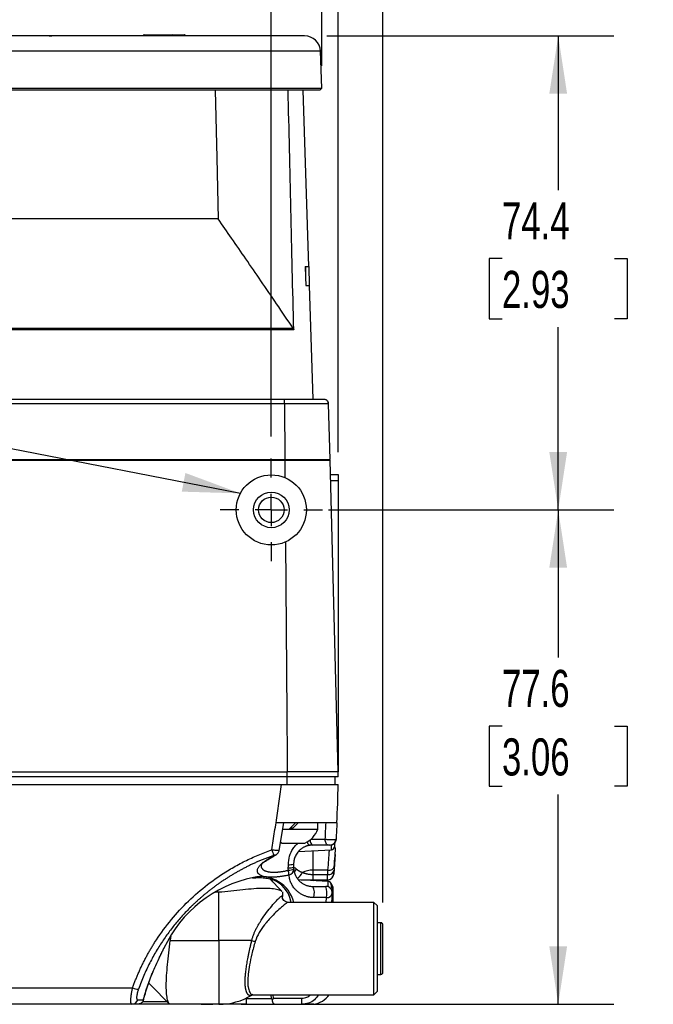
# Model space of a CAD drawing. Header units: millimetres. Extents: x 0 to 776, y 0 to 594.
# Tile 15 of 52: x 343 to 442, y 126 to 280. Entities that reach past the tile are written whole.
import ezdxf

# ---------------------------------------------------------------- set-up
doc = ezdxf.new("R2010")
doc.units = ezdxf.units.MM
doc.header["$LTSCALE"] = 2.75
doc.linetypes.add('CENTERX2', pattern=[20.32, 12.7, -2.54, 2.54, -2.54])
doc.layers.add('CENTER', color=40, linetype='CENTERX2')
doc.layers.add('DIMENSIONS', color=140, linetype='Continuous', lineweight=25)
doc.styles.add('SLDTEXTSTYLE0', font='TXT', dxfattribs={"width": 0.7})
doc.dimstyles.new('SLDDIMSTYLE0', dxfattribs={"dimtxt": 5.934521, "dimasz": 9.0805, "dimexe": 0, "dimexo": 0.0625, "dimgap": 1.48363, "dimtad": 0, "dimtih": 1, "dimtoh": 1, "dimdec": 1, "dimrnd": 1e-09, "dimzin": 4, "dimdsep": 46, "dimtxsty": 'SLDTEXTSTYLE0', "dimsah": 1, "dimcen": 0.09, "dimadec": 0, "dimazin": 1, "dimtfac": 1, "dimtdec": 1, "dimtofl": 0, "dimtmove": 0, "dimatfit": 3, "dimfxl": 0, "dimfrac": 2, "dimtolj": 1, "dimtzin": 12, "dimarcsym": 0})
doc.dimstyles.new('SLDDIMSTYLE1', dxfattribs={"dimtxt": 5.934521, "dimasz": 9.0805, "dimexe": 0, "dimexo": 0.0625, "dimgap": 1.48363, "dimtad": 0, "dimtih": 1, "dimtoh": 1, "dimdec": 1, "dimrnd": 1e-09, "dimzin": 12, "dimdsep": 46, "dimtxsty": 'SLDTEXTSTYLE0', "dimsah": 1, "dimcen": 0.09, "dimadec": 0, "dimazin": 3, "dimtfac": 1, "dimtdec": 1, "dimtofl": 0, "dimtmove": 0, "dimatfit": 3, "dimfxl": 0, "dimfrac": 2, "dimtolj": 1, "dimtzin": 12, "dimarcsym": 0})
doc.dimstyles.new('SLDDIMSTYLE2', dxfattribs={"dimtxt": 5.934521, "dimasz": 9.0805, "dimexe": 0, "dimexo": 0.0625, "dimgap": 1.48363, "dimtad": 0, "dimtih": 1, "dimtoh": 1, "dimdec": 1, "dimrnd": 1e-09, "dimzin": 12, "dimdsep": 46, "dimtxsty": 'SLDTEXTSTYLE0', "dimsah": 1, "dimcen": 0.09, "dimadec": 0, "dimazin": 3, "dimtfac": 1, "dimtdec": 1, "dimtmove": 0, "dimatfit": 0, "dimfxl": 0, "dimfrac": 2, "dimtolj": 1, "dimtzin": 12, "dimarcsym": 0})
doc.dimstyles.new('SLDDIMSTYLE3', dxfattribs={"dimtxt": 0.18, "dimasz": 9.0805, "dimexe": 0, "dimexo": 0.0625, "dimgap": 0, "dimtad": 0, "dimtih": 1, "dimtoh": 1, "dimdec": 0, "dimrnd": 1e-09, "dimzin": 0, "dimdsep": 46, "dimtxsty": 'Standard', "dimsah": 1, "dimcen": 0.09, "dimadec": 0, "dimazin": 0, "dimtfac": 9.0805, "dimtdec": 0, "dimtofl": 0, "dimtmove": 0, "dimatfit": 3, "dimfxl": 0, "dimfrac": 2, "dimtolj": 1, "dimtzin": 0, "dimarcsym": 0})

# ---------------------------------------------------------------- blocks, each defined once
blk = doc.blocks.new('_D_8')
at = {"layer": 'DIMENSIONS'}
for p, q in [((290.15, 272.92), (290.15, 338.2)), ((389.99, 272.92), (389.99, 338.2)), ((290.15, 329.47), (323.3, 329.47)), ((331.34, 329.47), (329.35, 329.47)), ((329.35, 329.47), (329.35, 320.04)), ((348.98, 329.47), (350.97, 329.47)), ((350.97, 329.47), (350.97, 320.04)), ((389.99, 329.47), (357.02, 329.47)), ((329.35, 320.04), (331.34, 320.04)), ((350.97, 320.04), (348.98, 320.04))]:
    blk.add_line(p, q, dxfattribs=at)
for points in [[(290.15, 329.47), (299.23, 328.08), (299.23, 330.87)], [(389.99, 329.47), (380.91, 330.87), (380.91, 328.08)]]:
    blk.add_solid(points, dxfattribs=at)
at = {"layer": 'DIMENSIONS', "char_height": 5.821, "attachment_point": 1, "style": 'SLDTEXTSTYLE0'}
for s, insert in [('99.8', (331.34, 338.31)), ('3.93', (331.34, 327.54))]:
    blk.add_mtext(s, dxfattribs=dict(at, insert=insert))
blk = doc.blocks.new('_D_9')
at = {"layer": 'DIMENSIONS'}
for p, q in [((389.99, 272.92), (389.99, 338.2)), ((399.57, 141.62), (399.57, 338.2)), ((389.99, 329.47), (372.53, 329.47)), ((399.57, 329.47), (414.32, 329.47)), ((422.37, 329.47), (420.37, 329.47)), ((420.37, 329.47), (420.37, 320.04)), ((440, 329.47), (441.99, 329.47)), ((441.99, 329.47), (441.99, 320.04)), ((420.37, 320.04), (422.37, 320.04)), ((441.99, 320.04), (440, 320.04))]:
    blk.add_line(p, q, dxfattribs=at)
for points in [[(389.99, 329.47), (380.91, 330.87), (380.91, 328.08)], [(399.57, 329.47), (408.65, 328.08), (408.65, 330.87)]]:
    blk.add_solid(points, dxfattribs=at)
at = {"layer": 'DIMENSIONS', "char_height": 5.821, "attachment_point": 1, "style": 'SLDTEXTSTYLE0'}
for s, insert in [('9.6', (424.84, 338.31)), ('0.38', (422.37, 327.54))]:
    blk.add_mtext(s, dxfattribs=dict(at, insert=insert))
blk = doc.blocks.new('_D_10')
at = {"layer": 'DIMENSIONS'}
for p, q in [((280.07, 165.62), (280.07, 363.5)), ((399.57, 141.62), (399.57, 363.5)), ((280.07, 354.77), (323.3, 354.77)), ((331.34, 354.77), (329.35, 354.77)), ((329.35, 354.77), (329.35, 345.34)), ((348.98, 354.77), (350.97, 354.77)), ((350.97, 354.77), (350.97, 345.34)), ((399.57, 354.77), (357.02, 354.77)), ((329.35, 345.34), (331.34, 345.34)), ((350.97, 345.34), (348.98, 345.34))]:
    blk.add_line(p, q, dxfattribs=at)
for points in [[(280.07, 354.77), (289.15, 353.38), (289.15, 356.17)], [(399.57, 354.77), (390.49, 356.17), (390.49, 353.38)]]:
    blk.add_solid(points, dxfattribs=at)
at = {"layer": 'DIMENSIONS', "char_height": 5.821, "attachment_point": 1, "style": 'SLDTEXTSTYLE0'}
for s, insert in [('119.5', (328.87, 363.61)), ('4.70', (331.34, 352.85))]:
    blk.add_mtext(s, dxfattribs=dict(at, insert=insert))
blk = doc.blocks.new('_D_11')
at = {"layer": 'DIMENSIONS'}
for p, q in [((393.6, 203.22), (435.81, 203.22)), ((427.08, 203.22), (427.08, 180.05)), ((418.26, 169.29), (416.26, 169.29)), ((416.26, 169.29), (416.26, 159.86)), ((435.89, 169.29), (437.89, 169.29)), ((437.89, 169.29), (437.89, 159.86)), ((416.26, 159.86), (418.26, 159.86)), ((437.89, 159.86), (435.89, 159.86)), ((427.08, 125.62), (427.08, 158.53)), ((377.32, 125.62), (435.81, 125.62))]:
    blk.add_line(p, q, dxfattribs=at)
for points in [[(427.08, 203.22), (425.68, 194.14), (428.47, 194.14)], [(427.08, 125.62), (428.47, 134.71), (425.68, 134.71)]]:
    blk.add_solid(points, dxfattribs=at)
at = {"layer": 'DIMENSIONS', "char_height": 5.821, "attachment_point": 1, "style": 'SLDTEXTSTYLE0'}
for s, insert in [('77.6', (418.26, 178.12)), ('3.06', (418.26, 167.36))]:
    blk.add_mtext(s, dxfattribs=dict(at, insert=insert))
blk = doc.blocks.new('_D_12')
at = {"layer": 'DIMENSIONS'}
for p, q in [((390.79, 277.62), (435.81, 277.62)), ((427.08, 277.62), (427.08, 253.42)), ((418.26, 242.66), (416.26, 242.66)), ((416.26, 242.66), (416.26, 233.23)), ((435.89, 242.66), (437.89, 242.66)), ((437.89, 242.66), (437.89, 233.23)), ((416.26, 233.23), (418.26, 233.23)), ((427.08, 203.22), (427.08, 231.9)), ((437.89, 233.23), (435.89, 233.23)), ((391.06, 203.22), (435.81, 203.22))]:
    blk.add_line(p, q, dxfattribs=at)
for points in [[(427.08, 277.62), (425.68, 268.54), (428.47, 268.54)], [(427.08, 203.22), (428.47, 212.3), (425.68, 212.3)]]:
    blk.add_solid(points, dxfattribs=at)
at = {"layer": 'DIMENSIONS', "char_height": 5.821, "attachment_point": 1, "style": 'SLDTEXTSTYLE0'}
for s, insert in [('74.4', (418.26, 251.49)), ('2.93', (418.26, 240.73))]:
    blk.add_mtext(s, dxfattribs=dict(at, insert=insert))
blk = doc.blocks.new('_D_13')
at = {"layer": 'DIMENSIONS'}
for p, q in [((333.07, 214.76), (333.07, 314)), ((382.07, 214.76), (382.07, 314)), ((333.07, 305.27), (341.62, 305.27)), ((349.66, 305.27), (347.67, 305.27)), ((347.67, 305.27), (347.67, 295.84)), ((367.3, 305.27), (369.29, 305.27)), ((369.29, 305.27), (369.29, 295.84)), ((382.07, 305.27), (375.34, 305.27)), ((347.67, 295.84), (349.66, 295.84)), ((369.29, 295.84), (367.3, 295.84))]:
    blk.add_line(p, q, dxfattribs=at)
for points in [[(333.07, 305.27), (342.15, 303.88), (342.15, 306.67)], [(382.07, 305.27), (372.99, 306.67), (372.99, 303.88)]]:
    blk.add_solid(points, dxfattribs=at)
at = {"layer": 'DIMENSIONS', "char_height": 5.821, "attachment_point": 1, "style": 'SLDTEXTSTYLE0'}
for s, insert in [('49.0', (349.66, 314.11)), ('1.93', (349.66, 303.35))]:
    blk.add_mtext(s, dxfattribs=dict(at, insert=insert))
blk = doc.blocks.new('_D_14')
at = {"layer": 'DIMENSIONS'}
for p, q in [((382.07, 214.76), (382.07, 314)), ((392.57, 212.27), (392.57, 314)), ((382.07, 305.27), (364.61, 305.27)), ((392.57, 305.27), (414.32, 305.27)), ((422.37, 305.27), (420.37, 305.27)), ((420.37, 305.27), (420.37, 295.84)), ((440, 305.27), (441.99, 305.27)), ((441.99, 305.27), (441.99, 295.84)), ((420.37, 295.84), (422.37, 295.84)), ((441.99, 295.84), (440, 295.84))]:
    blk.add_line(p, q, dxfattribs=at)
for points in [[(382.07, 305.27), (372.99, 306.67), (372.99, 303.88)], [(392.57, 305.27), (401.65, 303.88), (401.65, 306.67)]]:
    blk.add_solid(points, dxfattribs=at)
at = {"layer": 'DIMENSIONS', "char_height": 5.821, "attachment_point": 1, "style": 'SLDTEXTSTYLE0'}
for s, insert in [('10.5', (422.37, 314.11)), ('0.41', (422.37, 303.35))]:
    blk.add_mtext(s, dxfattribs=dict(at, insert=insert))
blk = doc.blocks.new('SW_CENTERMARKSYMBOL_1')
at = {"layer": 'CENTER', "color": 0}
for p, q in [((0, 5.08), (0, 8.04)), ((0, 0), (0, 2.54)), ((-5.08, 0), (-8.04, 0)), ((0, 0), (-2.54, 0)), ((0, 0), (0, -2.54)), ((0, 0), (2.54, 0)), ((5.08, 0), (8.04, 0)), ((0, -5.08), (0, -8.04))]:
    blk.add_line(p, q, dxfattribs=at)

msp = doc.modelspace()

# ---------------------------------------------------------------- linework, layer by layer
for p, q in [((387.29, 277.62), (292.85, 277.62)), ((343.66, 277.64), (343.66, 277.62)), ((346.64, 277.62), (346.64, 277.64)), ((348.41, 277.64), (348.41, 277.62)), ((348.41, 277.62), (348.41, 277.64)), ((349.95, 277.64), (349.95, 277.62)), ((350.43, 277.64), (350.43, 277.62)), ((353.38, 277.64), (353.38, 277.62)), ((356.35, 277.62), (356.35, 277.64)), ((357.75, 277.64), (357.75, 277.62)), ((362.14, 277.77), (366.61, 277.77)), ((366.61, 277.77), (366.62, 277.77)), ((366.62, 277.77), (368.41, 277.77)), ((368.41, 277.77), (368.41, 277.77)), ((368.41, 277.77), (368.41, 277.77)), ((371.49, 277.62), (371.49, 277.64)), ((373.59, 277.66), (373.59, 277.62)), ((374.33, 277.65), (374.33, 277.62)), ((389.79, 275.21), (290.35, 275.21)), ((389.99, 269.42), (389.79, 275.21)), ((290.15, 269.42), (389.99, 269.42)), ((389.7, 269.12), (290.44, 269.12)), ((387.97, 241.44), (387.05, 269.12)), ((389.7, 269.12), (389.99, 269.42)), ((373.73, 248.89), (303.08, 248.89)), ((387.38, 241.44), (387.43, 241.44)), ((387.43, 241.44), (388.01, 241.44)), ((388.07, 238.44), (388.01, 241.44)), ((387.47, 238.44), (388.07, 238.44)), ((388.66, 220.62), (388.07, 238.44)), ((385.58, 231.46), (291.85, 231.46)), ((291.93, 231.72), (385.5, 231.72)), ((315.44, 220.62), (384.14, 220.62)), ((384.14, 219.84), (315.44, 219.84)), ((384.14, 219.84), (384.14, 220.62)), ((384.14, 219.84), (384.19, 211.12)), ((391.29, 211.12), (391.06, 219.84)), ((314.31, 211.02), (384.19, 211.02)), ((314.33, 211.12), (384.19, 211.12)), ((384.19, 211.12), (384.19, 211.02)), ((390.05, 211.12), (390.06, 211.02)), ((392.57, 162.12), (391.29, 211.02)), ((391.35, 208.77), (392.57, 208.77)), ((392.57, 208.77), (392.57, 207.79)), ((392.57, 207.79), (391.38, 207.79)), ((392.57, 207.79), (392.57, 162.12)), ((311.74, 162.12), (384.58, 162.12)), ((384.58, 161.32), (311.74, 161.32)), ((384.58, 161.32), (384.58, 162.12)), ((384.58, 160.12), (384.58, 161.32)), ((392.07, 160.12), (392.07, 161.32)), ((392.57, 161.32), (392.57, 162.12)), ((311.74, 160.12), (383.68, 160.12)), ((383.68, 160.12), (384.58, 160.12)), ((383.31, 149.72), (384.02, 154.16)), ((383.82, 153.12), (384.85, 153.12)), ((385.85, 154.12), (384.85, 153.12)), ((384.85, 153.12), (385.28, 153.12)), ((385.05, 153.32), (385.48, 153.32)), ((385.28, 153.12), (386.28, 154.12)), ((385.28, 153.12), (389.37, 153.12)), ((389.37, 153.12), (389.37, 154.12)), ((388.27, 151.54), (390.53, 151.54)), ((383.5, 151.08), (383.79, 150.92)), ((383.79, 150.92), (387.35, 150.92)), ((390.95, 150.62), (388.57, 150.62)), ((391.5, 149.85), (391.5, 150.66)), ((391.97, 150.9), (391.97, 150.35)), ((392.13, 149.87), (392.15, 150.23)), ((382.8, 149.08), (382.75, 149.05)), ((386.29, 149.58), (391.5, 149.85)), ((388.57, 149.7), (388.57, 146.67)), ((385.57, 147.62), (385.57, 147.12)), ((383.74, 143.38), (381.82, 145.31)), ((390.96, 146.67), (388.57, 146.67)), ((388.57, 146.67), (388.57, 146)), ((388.57, 146), (388.57, 145.12)), ((388.57, 146), (390.92, 146)), ((382.09, 145.23), (382.21, 144.91)), ((382.31, 144.81), (382.16, 145.22)), ((391, 144.9), (386.31, 145.14)), ((388.57, 145.12), (386.7, 145.12)), ((390.87, 145.12), (388.57, 145.12)), ((388.57, 144.12), (390.63, 144.12)), ((390.87, 145.12), (390.88, 145.18)), ((390.87, 145.12), (391.04, 145.14)), ((391, 144.05), (391, 144.9)), ((391.47, 144.4), (391.47, 143.85)), ((391.77, 143.82), (391.73, 143.82)), ((391.77, 141.62), (391.77, 143.82)), ((373.82, 135.62), (373.82, 143.25)), ((383.82, 143.25), (383.82, 142.53)), ((390.72, 142.37), (388.72, 142.37)), ((390.65, 141.62), (390.72, 142.37)), ((391.63, 143.04), (391.49, 141.62)), ((384.72, 141.59), (384.7, 141.6)), ((398.17, 141.62), (384.72, 141.62)), ((398.67, 141.12), (398.17, 141.62)), ((398.17, 127.12), (398.17, 141.62)), ((398.67, 141.12), (398.67, 127.62)), ((399.27, 138.42), (398.67, 138.42)), ((399.27, 130.32), (399.27, 138.42)), ((399.57, 130.62), (399.57, 138.12)), ((366.2, 135.62), (373.82, 135.62)), ((373.82, 135.62), (373.82, 125.62)), ((379.01, 135.62), (373.82, 135.62)), ((398.67, 130.32), (399.27, 130.32)), ((363.2, 128.57), (366.07, 125.7)), ((315.76, 128.21), (360.31, 128.21)), ((378.8, 126.99), (379.18, 127.13)), ((379.24, 127.12), (398.17, 127.12)), ((382.11, 126.54), (382.06, 127.12)), ((382.33, 127.12), (382.37, 126.57)), ((398.17, 127.12), (398.67, 127.62)), ((360.2, 125.62), (315.76, 125.62)), ((361, 125.62), (360.2, 125.62)), ((371.04, 125.62), (361, 125.62)), ((361.12, 126.32), (362, 126.32)), ((361.9, 126.05), (365.72, 126.05)), ((373.82, 125.62), (366.2, 125.62)), ((371.04, 125.62), (372.89, 125.62)), ((378.14, 125.62), (372.89, 125.62)), ((377.99, 126.54), (378.13, 126.54)), ((378.13, 126.6), (378.13, 126.54)), ((382.37, 126.57), (386.88, 126.57)), ((382.59, 125.62), (386.88, 125.62)), ((386.88, 125.62), (386.88, 126.57)), ((388.45, 125.63), (388.53, 125.64))]:
    msp.add_line(p, q)
at = {"flags": 128}
for points in [[(373.27, 269.12), (373.52, 258.45), (373.73, 248.89)], [(387.38, 241.44), (387.43, 239.76), (387.47, 238.44)], [(387.43, 241.44), (387.45, 239.76), (387.47, 238.44)], [(390.26, 220.62), (390.42, 220.61), (390.55, 220.57)], [(384.19, 211.02), (384.2, 209.49), (384.21, 208.29)], [(390.95, 150.62), (390.87, 150.64), (390.79, 150.69), (390.72, 150.77), (390.66, 150.89), (390.61, 151.02), (390.57, 151.18), (390.54, 151.35), (390.53, 151.54)], [(387.67, 151.1), (387.73, 150.97), (387.8, 150.83), (387.88, 150.72), (387.97, 150.64), (388.05, 150.6), (388.14, 150.59)], [(388.16, 151.44), (388.17, 151.35), (388.19, 151.18), (388.23, 151.02), (388.29, 150.89), (388.35, 150.77), (388.42, 150.69), (388.49, 150.64), (388.57, 150.62)], [(381.38, 148.29), (381.49, 148.33), (381.55, 148.36)], [(382.75, 149.05), (382.72, 149.03), (382.6, 149)], [(380.49, 147.47), (380.49, 147.44), (380.49, 147.42), (380.49, 147.42), (380.49, 147.42), (380.49, 147.42), (380.49, 147.42), (380.49, 147.42), (380.49, 147.42), (380.49, 147.42), (380.49, 147.42), (380.49, 147.42), (380.49, 147.42)], [(384.73, 147.04), (384.74, 147.32), (384.74, 147.54)], [(385.98, 146.89), (385.79, 146.51), (385.71, 146.39)], [(383.88, 142.19), (383.84, 142.34), (383.82, 142.53)], [(385.2, 141.62), (384.99, 142.37), (384.92, 142.56)], [(363.2, 128.57), (363.11, 128.67), (362.82, 129)]]:
    msp.add_lwpolyline(points, dxfattribs=at)
for radius in [5.5, 2.8, 2]:
    msp.add_circle((382.07, 203.22), radius)
for centre, radius, start, end in [((362.15, 277.6), 0.173, 94.6319, 172.5451), ((366.62, 277.6), 0.173, 94.6319, 172.5451), ((366.59, 277.61), 0.161, 3.284, 81.5001), ((368.38, 277.61), 0.161, 3.284, 81.5001), ((387.29, 275.12), 2.5, 2, 90), ((390.26, 219.82), 0.8, 1.4982, 33.5802), ((385.57, 154.58), 4.07, 295.9469, 338.9733), ((391.23, 151.62), 1, 329.3279, 356.8654), ((388.57, 147.62), 3, 90, 98.3371), ((391.23, 151.62), 1, 270, 291.7955), ((391.47, 150.35), 0.5, 273, 0), ((392.16, 130.96), 20.41, 117.9268, 121.8955), ((396.62, 154.75), 15.29, 198.6103, 202.0942), ((384.92, 149.33), 2.3, 265.3896, 286.4981), ((384.92, 149.82), 2.29, 265.3907, 286.5136), ((384.75, 148.72), 2.04, 269.9237, 294.0937), ((384.66, 146.82), 0.922, 281.3944, 2.2436), ((391.12, 147.53), 0.876, 260.0394, 345.0614), ((383.26, 126.04), 19.89, 101.6215, 155.0183), ((380.43, 140.34), 5.32, 14.0059, 102.8015), ((380.61, 140.86), 4.64, 21.5026, 74.1709), ((381.07, 145.82), 3.77, 1.459, 13.1408), ((384.78, 147.35), 2.4, 304.486, 335.0752), ((388.55, 142.72), 3.95, 89.6254, 113.7184), ((391.07, 146.86), 0.875, 259.9695, 344.932), ((390.87, 146.12), 1, 284.3383, 355.6871), ((388.39, 144.62), 0.5, 52.3043, 90), ((386.58, 143.07), 2.25, 341.9429, 27.8048), ((387.35, 143.07), 3.45, 348.3287, 17.7979), ((390.63, 143.12), 1, 355.0037, 90), ((390.97, 144.4), 0.5, 360, 87), ((390.77, 143.82), 1, 0, 48.1054), ((390.97, 143.85), 0.5, 342.3488, 0), ((390.73, 143.82), 1, 359.9973, 42.8065), ((391.47, 143.28), 0.597, 64.9825, 90.281), ((390.79, 143.23), 0.855, 265.4149, 347.2284), ((399.27, 138.12), 0.3, 360, 90), ((380.97, 141.38), 6.08, 251.168, 256.2631), ((399.27, 130.62), 0.3, 270, 0), ((361.41, 130.84), 2.85, 247.4491, 266.3596), ((373.82, 135.62), 10, 270, 301.2427), ((388.27, 129.12), 3.5, 277.0064, 325.172), ((360.19, 126.59), 0.967, 270.7001, 343.7061), ((401.17, 126.32), 23.03, 179.4645, 181.7354)]:
    msp.add_arc(centre, radius, start, end)
for centre, major_axis, ratio, start_param, end_param in [((340.07, -8533.51), (0, 9707.36), 0.010908, 5.838904, 5.848018), ((311.77, 174.91), (0, 902.97), 0.088596, 4.675518, 4.677955), ((383.82, 125.62), (-15.31, 15.31), 0.57735, 5.837252, 5.886631), ((383.82, 125.62), (-15.31, 15.31), 0.57735, 0.396554, 0.445933)]:
    msp.add_ellipse(centre, major_axis=major_axis, ratio=ratio, start_param=start_param, end_param=end_param)
for points, knots in [([(347.24, 277.62), (347.24, 277.62), (347.24, 277.62), (347.24, 277.62), (347.24, 277.62), (347.32, 277.62), (347.65, 277.62)], [0, 0, 0, 0, 0.322303, 0.322303, 0.322303, 1, 1, 1, 1]), ([(356.98, 277.62), (356.67, 277.62), (356.58, 277.62), (356.58, 277.62), (356.58, 277.62), (356.58, 277.62), (356.58, 277.62)], [0, 0, 0, 0, 0.5, 0.5, 0.5, 1, 1, 1, 1]), ([(362.14, 277.77), (362.13, 277.77), (362.11, 277.77), (362.08, 277.77), (362.05, 277.75), (362.01, 277.73), (361.97, 277.69), (361.95, 277.65), (361.95, 277.62)], [0, 0, 0, 0, 0.108671, 0.225019, 0.349887, 0.481104, 0.746644, 1, 1, 1, 1]), ([(368.6, 277.62), (368.59, 277.64), (368.58, 277.69), (368.53, 277.73), (368.47, 277.77), (368.43, 277.77), (368.41, 277.77)], [0, 0, 0, 0, 0.243343, 0.500316, 0.757117, 1, 1, 1, 1]), ([(385.5, 231.72), (384.64, 232.99), (382.95, 235.48), (380.48, 239.11), (378.12, 242.55), (375.89, 245.79), (374.44, 247.88), (373.73, 248.89)], [0, 0, 0, 0, 0.222073, 0.433107, 0.633102, 0.822064, 1, 1, 1, 1]), ([(385.5, 231.72), (385.51, 231.7), (385.54, 231.66), (385.56, 231.6), (385.58, 231.53), (385.58, 231.48), (385.58, 231.46)], [0, 0, 0, 0, 0.253821, 0.501604, 0.748573, 1, 1, 1, 1]), ([(384.14, 220.62), (385.08, 220.62), (386.04, 220.62), (387.67, 220.62), (388.33, 220.62), (389.36, 220.62), (389.74, 220.62), (390.21, 220.62), (390.26, 220.62), (390.26, 220.62)], [0, 0, 0, 0, 0.25, 0.25, 0.5, 0.5, 0.75, 0.75, 1, 1, 1, 1]), ([(391.01, 219.84), (390.94, 219.84), (390.8, 219.84), (390.21, 219.84), (389.34, 219.84), (388.22, 219.84), (386.93, 219.84), (385.52, 219.84), (384.6, 219.84), (384.14, 219.84)], [0, 0, 0, 0, 0.142268, 0.298459, 0.458382, 0.611106, 0.749561, 0.876014, 1, 1, 1, 1]), ([(391, 219.85), (391, 220), (390.98, 220.3), (390.7, 220.48), (390.55, 220.57)], [0, 0, 0, 0, 0.504216, 1, 1, 1, 1]), ([(391.06, 219.84), (391.08, 219.84), (391.1, 219.84), (391.01, 219.84), (391.01, 219.84)], [0, 0, 0, 0, 0.98586, 1, 1, 1, 1]), ([(384.19, 211.12), (384.46, 211.12), (384.72, 211.12), (385.25, 211.12), (385.51, 211.12), (386.03, 211.12), (386.28, 211.12), (386.79, 211.12), (387.03, 211.12), (387.5, 211.12), (387.73, 211.12), (388.15, 211.12), (388.36, 211.12), (388.94, 211.12), (389.28, 211.12), (389.89, 211.12), (390.16, 211.12), (390.61, 211.12), (390.8, 211.12), (391.01, 211.12), (391.07, 211.12), (391.17, 211.12), (391.21, 211.12), (391.26, 211.12), (391.27, 211.12), (391.29, 211.12), (391.29, 211.12), (391.29, 211.12)], [0, 0, 0, 0, 0.0625, 0.0625, 0.125, 0.125, 0.1875, 0.1875, 0.25, 0.25, 0.3125, 0.3125, 0.375, 0.375, 0.5, 0.5, 0.625, 0.625, 0.75, 0.75, 0.8125, 0.8125, 0.875, 0.875, 0.9375, 0.9375, 1, 1, 1, 1]), ([(384.19, 211.02), (384.3, 211.02), (384.41, 211.02), (384.63, 211.02), (384.74, 211.02), (384.96, 211.02), (385.07, 211.02), (385.29, 211.02), (385.4, 211.02), (385.61, 211.02), (385.72, 211.02), (385.94, 211.02), (386.04, 211.02), (386.26, 211.02), (386.36, 211.02), (386.57, 211.02), (386.67, 211.02), (386.87, 211.02), (386.97, 211.02), (387.17, 211.02), (387.27, 211.02), (387.46, 211.02), (387.55, 211.02), (387.74, 211.02), (387.83, 211.02), (388, 211.02), (388.09, 211.02), (388.26, 211.02), (388.34, 211.02), (388.51, 211.02), (388.59, 211.02), (388.74, 211.02), (388.82, 211.02), (388.97, 211.02), (389.04, 211.02), (389.18, 211.02), (389.25, 211.02), (389.39, 211.02), (389.45, 211.02), (389.58, 211.02), (389.64, 211.02), (389.76, 211.02), (389.82, 211.02), (389.94, 211.02), (389.99, 211.02), (390.1, 211.02), (390.15, 211.02), (390.26, 211.02), (390.31, 211.02), (390.4, 211.02), (390.45, 211.02), (390.53, 211.02), (390.58, 211.02), (390.66, 211.02), (390.7, 211.02), (390.77, 211.02), (390.81, 211.02), (390.87, 211.02), (390.9, 211.02), (390.96, 211.02), (390.99, 211.02), (391.04, 211.02), (391.07, 211.02), (391.11, 211.02), (391.13, 211.02), (391.17, 211.02), (391.18, 211.02), (391.21, 211.02), (391.22, 211.02), (391.25, 211.02), (391.26, 211.02), (391.27, 211.02), (391.28, 211.02), (391.28, 211.02), (391.29, 211.02), (391.29, 211.02), (391.29, 211.02), (391.29, 211.02), (391.29, 211.02), (391.29, 211.02)], [0, 0, 0, 0, 0.025751, 0.025751, 0.051504, 0.051504, 0.077262, 0.077262, 0.103025, 0.103025, 0.128794, 0.128794, 0.154566, 0.154566, 0.180341, 0.180341, 0.206116, 0.206116, 0.23189, 0.23189, 0.257662, 0.257662, 0.283432, 0.283432, 0.3092, 0.3092, 0.334965, 0.334965, 0.360729, 0.360729, 0.386491, 0.386491, 0.412252, 0.412252, 0.438012, 0.438012, 0.463771, 0.463771, 0.489529, 0.489529, 0.515287, 0.515287, 0.541045, 0.541045, 0.566802, 0.566802, 0.592558, 0.592558, 0.618315, 0.618315, 0.644072, 0.644072, 0.669828, 0.669828, 0.695585, 0.695585, 0.721342, 0.721342, 0.747099, 0.747099, 0.772856, 0.772856, 0.798613, 0.798613, 0.82437, 0.82437, 0.850127, 0.850127, 0.875884, 0.875884, 0.901639, 0.901639, 0.927394, 0.927394, 0.953147, 0.953147, 0.976572, 0.976572, 1, 1, 1, 1]), ([(392.57, 162.12), (392.57, 162.12), (392.57, 162.12), (392.46, 162.12), (392.36, 162.12), (392.02, 162.12), (391.78, 162.12), (391.17, 162.12), (390.81, 162.12), (389.98, 162.12), (389.53, 162.12), (388.56, 162.12), (388.06, 162.12), (387.05, 162.12), (386.55, 162.12), (385.56, 162.12), (385.07, 162.12), (384.58, 162.12)], [0, 0, 0, 0, 0.125, 0.125, 0.25, 0.25, 0.375, 0.375, 0.5, 0.5, 0.625, 0.625, 0.75, 0.75, 0.875, 0.875, 1, 1, 1, 1]), ([(392.57, 161.32), (392.57, 161.32), (392.57, 161.32), (392.46, 161.32), (392.36, 161.32), (392.02, 161.32), (391.78, 161.32), (391.17, 161.32), (390.81, 161.32), (389.98, 161.32), (389.53, 161.32), (388.56, 161.32), (388.06, 161.32), (387.05, 161.32), (386.55, 161.32), (385.56, 161.32), (385.07, 161.32), (384.58, 161.32)], [0, 0, 0, 0, 0.125, 0.125, 0.25, 0.25, 0.375, 0.375, 0.5, 0.5, 0.625, 0.625, 0.75, 0.75, 0.875, 0.875, 1, 1, 1, 1]), ([(382.81, 154.13), (382.89, 154.63), (383.04, 155.63), (383.26, 157.13), (383.48, 158.62), (383.61, 159.62), (383.68, 160.12)], [0, 0, 0, 0, 0.250388, 0.500507, 0.750373, 1, 1, 1, 1]), ([(384.58, 160.12), (385.07, 160.12), (385.56, 160.12), (386.55, 160.12), (387.05, 160.12), (388.06, 160.12), (388.56, 160.12), (389.53, 160.12), (389.98, 160.12), (390.81, 160.12), (391.17, 160.12), (391.78, 160.12), (392.02, 160.12), (392.36, 160.12), (392.46, 160.12), (392.57, 160.12), (392.57, 160.12), (392.57, 160.12)], [0, 0, 0, 0, 0.125, 0.125, 0.25, 0.25, 0.375, 0.375, 0.5, 0.5, 0.625, 0.625, 0.75, 0.75, 0.875, 0.875, 1, 1, 1, 1]), ([(382.13, 149.87), (382.21, 150.34), (382.37, 151.29), (382.59, 152.71), (382.74, 153.65), (382.81, 154.13)], [0, 0, 0, 0, 0.333717, 0.667044, 1, 1, 1, 1]), ([(392.36, 154.12), (392.36, 154.12), (392.35, 154.12), (392.34, 154.12), (392.31, 154.12), (392.28, 154.12), (392.23, 154.12), (392.17, 154.12), (392.11, 154.12), (392.03, 154.12), (391.94, 154.12), (391.85, 154.12), (391.74, 154.12), (391.62, 154.12), (391.49, 154.12), (391.35, 154.12), (391.2, 154.12), (391.04, 154.12), (390.87, 154.12), (390.69, 154.12), (390.5, 154.12), (390.3, 154.12), (390.09, 154.12), (389.87, 154.12), (389.64, 154.12), (389.4, 154.12), (389.15, 154.12), (388.8, 154.12), (388.35, 154.12), (387.79, 154.12), (387.21, 154.12), (386.61, 154.12), (386.14, 154.12), (385.78, 154.12), (385.5, 154.12), (385.13, 154.12), (384.68, 154.12), (384.14, 154.12), (383.52, 154.12), (383.08, 154.12), (382.84, 154.12)], [0, 0, 0, 0, 0.024808, 0.049166, 0.073096, 0.096619, 0.119759, 0.142542, 0.164993, 0.18714, 0.209011, 0.230636, 0.252046, 0.273271, 0.294344, 0.315299, 0.336167, 0.356985, 0.377785, 0.398603, 0.419472, 0.440426, 0.4615, 0.482725, 0.504135, 0.52576, 0.547631, 0.569779, 0.613875, 0.656947, 0.699372, 0.741543, 0.783861, 0.797236, 0.816427, 0.841452, 0.872319, 0.909031, 0.951591, 1, 1, 1, 1]), ([(390.53, 151.54), (390.68, 151.52), (390.87, 151.5), (391.27, 151.48), (391.49, 151.48), (391.86, 151.48), (392, 151.5), (392.19, 151.53), (392.23, 151.55), (392.23, 151.57)], [0, 0, 0, 0, 0.25, 0.25, 0.5, 0.5, 0.75, 0.75, 1, 1, 1, 1]), ([(392.23, 151.5), (392.21, 151.38), (392.17, 151.13), (391.93, 150.82), (391.68, 150.64), (391.53, 150.61), (391.5, 150.61)], [0, 0, 0, 0, 0.294858, 0.612209, 0.92953, 1, 1, 1, 1]), ([(391.59, 150.69), (391.67, 150.73), (391.85, 150.82), (392.04, 151.03), (392.17, 151.28), (392.18, 151.46), (392.19, 151.54)], [0, 0, 0, 0, 0.255335, 0.513797, 0.764891, 1, 1, 1, 1]), ([(384.74, 147.54), (384.77, 147.99), (384.84, 148.89), (385.35, 149.91), (385.86, 150.58), (386.18, 150.82), (386.3, 150.92)], [0, 0, 0, 0, 0.3529133, 0.6902048, 0.872095, 1, 1, 1, 1]), ([(388.14, 150.59), (388.09, 150.58), (388, 150.57), (387.85, 150.54), (387.7, 150.5), (387.55, 150.45), (387.39, 150.38), (387.24, 150.31), (387.08, 150.23), (386.93, 150.14), (386.78, 150.03), (386.63, 149.91), (386.48, 149.78), (386.3, 149.59), (386.03, 149.25), (385.81, 148.83), (385.67, 148.42), (385.61, 148.14), (385.58, 147.88), (385.57, 147.71), (385.57, 147.62)], [0, 0, 0, 0, 0.038131, 0.076653, 0.115647, 0.15519, 0.195355, 0.236214, 0.277833, 0.320277, 0.363604, 0.407871, 0.453131, 0.499432, 0.58439, 0.749225, 0.818114, 0.882862, 0.943485, 1, 1, 1, 1]), ([(391.23, 150.62), (391.23, 150.62), (391.23, 150.62), (391.21, 150.62), (391.2, 150.62), (391.18, 150.62), (391.16, 150.62), (391.12, 150.62), (391.1, 150.62), (391.06, 150.62), (391.03, 150.62), (390.99, 150.62), (390.97, 150.62), (390.95, 150.62)], [0, 0, 0, 0, 0.1618, 0.1618, 0.329068, 0.329068, 0.495932, 0.495932, 0.663361, 0.663361, 0.831714, 0.831714, 1, 1, 1, 1]), ([(360.31, 128.21), (360.38, 128.4), (360.52, 128.78), (360.73, 129.34), (360.96, 129.91), (361.2, 130.46), (361.44, 131.02), (361.7, 131.57), (361.96, 132.12), (362.24, 132.66), (362.52, 133.2), (362.82, 133.73), (363.12, 134.26), (363.44, 134.79), (364.35, 136.26), (366.01, 138.58), (368.67, 141.54), (371.65, 144.18), (374.13, 145.93), (375.92, 147.01), (376.92, 147.57), (377.93, 148.1), (378.96, 148.59), (380, 149.05), (381.06, 149.48), (381.77, 149.74), (382.13, 149.87)], [0, 0, 0, 0, 0.019179, 0.038343, 0.057499, 0.076652, 0.095808, 0.114974, 0.134155, 0.153358, 0.172587, 0.19185, 0.211152, 0.230499, 0.249896, 0.374975, 0.499581, 0.624121, 0.74925, 0.785214, 0.82107, 0.856854, 0.892603, 0.928353, 0.96414, 1, 1, 1, 1]), ([(382.46, 149), (382.27, 148.93), (381.89, 148.8), (381.33, 148.58), (380.77, 148.36), (380.23, 148.14), (379.7, 147.91), (379.18, 147.67), (378.67, 147.43), (378.17, 147.18), (377.68, 146.92), (377.2, 146.66), (376.72, 146.4), (376.26, 146.13), (375.8, 145.86), (375.36, 145.58), (374.92, 145.3), (374.48, 145.02), (374.06, 144.73), (373.64, 144.43), (373.23, 144.13), (372.83, 143.83), (372.43, 143.52), (372.03, 143.21), (371.65, 142.89), (371.26, 142.57), (370.89, 142.25), (370.51, 141.91), (370.14, 141.57), (369.78, 141.23), (369.08, 140.55), (368.08, 139.5), (366.83, 138.04), (365.66, 136.51), (364.73, 135.14), (364.02, 133.99), (363.5, 133.07), (362.99, 132.12), (362.51, 131.14), (362.05, 130.12), (361.62, 129.08), (361.36, 128.36), (361.23, 127.99)], [0, 0, 0, 0, 0.0195974, 0.0389631, 0.0581007, 0.0770143, 0.0957085, 0.1141884, 0.1324595, 0.1505281, 0.1684007, 0.1860847, 0.203588, 0.2209189, 0.2380867, 0.2551009, 0.271972, 0.2887109, 0.3053293, 0.3218395, 0.3382543, 0.3545874, 0.370853, 0.3870657, 0.403241, 0.4193947, 0.4355433, 0.4517038, 0.4678935, 0.4841301, 0.500432, 0.5628505, 0.6245591, 0.6867606, 0.7506045, 0.784588, 0.8189476, 0.8537974, 0.8892406, 0.9253695, 0.9622656, 1, 1, 1, 1]), ([(380.5, 147.47), (380.57, 147.59), (380.72, 147.85), (381.27, 148.19), (381.56, 148.36)], [0, 0, 0, 0, 0.484797, 1, 1, 1, 1]), ([(381.55, 148.36), (381.79, 148.5), (382.19, 148.74), (382.59, 148.96), (382.75, 149.05)], [0, 0, 0, 0, 0.593459, 1, 1, 1, 1]), ([(382.13, 149.87), (382.24, 149.86), (382.46, 149.85), (382.76, 149.83), (383.03, 149.81), (383.23, 149.8), (383.32, 149.8), (383.31, 149.81), (383.31, 149.81)], [0, 0, 0, 0, 0.170584, 0.348909, 0.531842, 0.71926, 0.907285, 1, 1, 1, 1]), ([(382.6, 149), (382.63, 149.01), (382.65, 149.02), (382.66, 149.04), (382.66, 149.04), (382.62, 149.04), (382.6, 149.04), (382.53, 149.02), (382.49, 149.01), (382.46, 149)], [0, 0, 0, 0, 0.25, 0.25, 0.5, 0.5, 0.75, 0.75, 1, 1, 1, 1]), ([(382.78, 149.06), (382.82, 149.09), (382.89, 149.14), (383.03, 149.25), (383.17, 149.41), (383.27, 149.6), (383.31, 149.74), (383.32, 149.81)], [0, 0, 0, 0, 0.143444, 0.282394, 0.546706, 0.788934, 1, 1, 1, 1]), ([(390.96, 146.67), (391.01, 147.23), (391.09, 148.36), (391.16, 149.4), (391.18, 149.74), (391.18, 149.83)], [0, 0, 0, 0, 0.411121, 0.83591, 1, 1, 1, 1]), ([(391.94, 147.18), (391.98, 147.79), (392.06, 148.83), (392.11, 149.56), (392.13, 149.87)], [0, 0, 0, 0, 0.579467, 1, 1, 1, 1]), ([(392.08, 149.11), (392.08, 149.05), (392.07, 148.91), (392.06, 148.7), (392.04, 148.49), (392.03, 148.27), (392.01, 148.04), (392, 147.8), (391.98, 147.56), (391.97, 147.39), (391.96, 147.31)], [0, 0, 0, 0, 0.124413, 0.24884, 0.373357, 0.498043, 0.622974, 0.748227, 0.873877, 1, 1, 1, 1]), ([(384.85, 145.91), (384.77, 145.89), (384.61, 145.86), (384.37, 145.81), (384.14, 145.77), (383.92, 145.73), (383.7, 145.69), (383.48, 145.66), (383.27, 145.64), (383.07, 145.61), (382.87, 145.6), (382.67, 145.58), (382.48, 145.57), (382.29, 145.57), (382.1, 145.57), (381.77, 145.57), (381.33, 145.6), (380.85, 145.68), (380.46, 145.82), (380.19, 145.98), (380.02, 146.14), (379.93, 146.29), (379.88, 146.45), (379.87, 146.62), (379.91, 146.82), (380, 147.01), (380.11, 147.19), (380.23, 147.36), (380.39, 147.54), (380.58, 147.72), (380.81, 147.91), (381.07, 148.1), (381.28, 148.23), (381.38, 148.29)], [0, 0, 0, 0, 0.01917, 0.037958, 0.056407, 0.074563, 0.092474, 0.110189, 0.127763, 0.14525, 0.162708, 0.180195, 0.197772, 0.215499, 0.233437, 0.251647, 0.313085, 0.372542, 0.433322, 0.498443, 0.53714, 0.576263, 0.616281, 0.657622, 0.70068, 0.745807, 0.779999, 0.814627, 0.849842, 0.885806, 0.922695, 0.960695, 1, 1, 1, 1]), ([(380.49, 147.42), (380.48, 147.38), (380.48, 147.32), (380.49, 147.24), (380.5, 147.15), (380.53, 147.07), (380.56, 147), (380.61, 146.93), (380.66, 146.86), (380.73, 146.8), (380.8, 146.74), (380.88, 146.69), (380.97, 146.64), (381.06, 146.59), (381.17, 146.55), (381.28, 146.51), (381.39, 146.48), (381.52, 146.45), (381.65, 146.42), (381.79, 146.4), (381.93, 146.38), (382.08, 146.37), (382.24, 146.36), (382.4, 146.36), (382.56, 146.36), (382.73, 146.36), (382.9, 146.37), (383.08, 146.38), (383.25, 146.4), (383.43, 146.42), (383.62, 146.44), (383.8, 146.47), (383.99, 146.5), (384.18, 146.54), (384.37, 146.58), (384.56, 146.62), (384.68, 146.66), (384.75, 146.67)], [0, 0, 0, 0, 0.0320218, 0.0637655, 0.0952364, 0.12644, 0.1573818, 0.1880677, 0.2185039, 0.2486964, 0.2786517, 0.3083765, 0.3378775, 0.3671618, 0.3962366, 0.4251094, 0.4537877, 0.4822795, 0.5105927, 0.5387357, 0.5667168, 0.5945447, 0.6222283, 0.6497766, 0.6771987, 0.7045041, 0.7317024, 0.7588032, 0.7858164, 0.8127521, 0.8396205, 0.8664318, 0.8931964, 0.9199249, 0.9466279, 0.973316, 1, 1, 1, 1]), ([(385.58, 146.85), (385.59, 146.8), (385.6, 146.69), (385.63, 146.53), (385.67, 146.37), (385.71, 146.22), (385.76, 146.07), (385.82, 145.92), (385.89, 145.79), (385.96, 145.65), (386.03, 145.52), (386.11, 145.4), (386.22, 145.26), (386.35, 145.11), (386.51, 144.94), (386.68, 144.79), (386.87, 144.65), (387.06, 144.53), (387.27, 144.42), (387.47, 144.33), (387.69, 144.25), (387.9, 144.2), (388.12, 144.15), (388.35, 144.13), (388.5, 144.13), (388.57, 144.12)], [0, 0, 0, 0, 0.053773, 0.105851, 0.156237, 0.204936, 0.251951, 0.297288, 0.340951, 0.382945, 0.423279, 0.461958, 0.498991, 0.556733, 0.611246, 0.662587, 0.710825, 0.756042, 0.798339, 0.837838, 0.874689, 0.909077, 0.94123, 0.971426, 1, 1, 1, 1]), ([(385.66, 147.01), (385.67, 147.03), (385.71, 147.15), (385.86, 147.02), (385.98, 146.89)], [0, 0, 0, 0, 0.106589, 1, 1, 1, 1]), ([(385.98, 146.89), (386, 146.87), (386.05, 146.82), (386.13, 146.75), (386.22, 146.68), (386.32, 146.62), (386.42, 146.55), (386.54, 146.49), (386.67, 146.44), (386.8, 146.38), (386.91, 146.35), (386.96, 146.34)], [0, 0, 0, 0, 0.124609, 0.245664, 0.363214, 0.477322, 0.588069, 0.695561, 0.799929, 0.901341, 1, 1, 1, 1]), ([(379.14, 145.46), (379.46, 145.49), (380.11, 145.54), (381.01, 145.48), (381.63, 145.38), (381.92, 145.28), (381.96, 145.26)], [0, 0, 0, 0, 0.310326, 0.629348, 0.949139, 1, 1, 1, 1]), ([(388.72, 142.37), (388.67, 142.37), (388.57, 142.37), (388.43, 142.38), (388.28, 142.4), (388.13, 142.42), (387.99, 142.45), (387.85, 142.48), (387.59, 142.54), (387.25, 142.66), (386.82, 142.86), (386.41, 143.12), (386.03, 143.44), (385.66, 143.84), (385.33, 144.31), (385.11, 144.78), (384.97, 145.2), (384.89, 145.55), (384.86, 145.79), (384.85, 145.91)], [0, 0, 0, 0, 0.01708, 0.034337, 0.051837, 0.069643, 0.087811, 0.10639, 0.125425, 0.188246, 0.251095, 0.331157, 0.413817, 0.501334, 0.623973, 0.750339, 0.831142, 0.914077, 1, 1, 1, 1]), ([(386.96, 146.34), (387, 146.32), (387.08, 146.28), (387.21, 146.23), (387.34, 146.19), (387.47, 146.15), (387.6, 146.11), (387.76, 146.08), (387.94, 146.05), (388.15, 146.02), (388.36, 146.01), (388.5, 146), (388.57, 146)], [0, 0, 0, 0, 0.105343, 0.205533, 0.300771, 0.391288, 0.477355, 0.559287, 0.676459, 0.787808, 0.895024, 1, 1, 1, 1]), ([(390.87, 145.14), (390.95, 145.14), (391.09, 145.15), (391.3, 145.23), (391.48, 145.35), (391.68, 145.55), (391.84, 145.85), (391.87, 146.1), (391.88, 146.22)], [0, 0, 0, 0, 0.124067, 0.251196, 0.379858, 0.508361, 0.758871, 1, 1, 1, 1]), ([(390.88, 145.18), (390.88, 145.21), (390.88, 145.27), (390.9, 145.6), (390.91, 145.87), (390.92, 146)], [0, 0, 0, 0, 0.407075, 0.698426, 1, 1, 1, 1]), ([(391.91, 146.64), (391.91, 146.61), (391.91, 146.55), (391.9, 146.46), (391.9, 146.39), (391.89, 146.32), (391.89, 146.26), (391.88, 146.18), (391.88, 146.11), (391.87, 146.06), (391.87, 146.05), (391.87, 146.05)], [0, 0, 0, 0, 0.083283, 0.16615, 0.248967, 0.332102, 0.415917, 0.500769, 0.669104, 0.834538, 1, 1, 1, 1]), ([(373.82, 143.25), (374.47, 143.31), (375.75, 143.44), (377.62, 143.66), (379.37, 143.82), (380.93, 143.88), (382.22, 143.82), (383.13, 143.67), (383.63, 143.49), (383.7, 143.39), (383.72, 143.36)], [0, 0, 0, 0, 0.132117, 0.263906, 0.39801, 0.536943, 0.674355, 0.807952, 0.940193, 1, 1, 1, 1]), ([(379.01, 135.62), (379.03, 135.7), (379.06, 135.84), (379.12, 136.06), (379.19, 136.28), (379.27, 136.5), (379.36, 136.72), (379.45, 136.95), (379.55, 137.17), (379.66, 137.39), (379.78, 137.62), (379.9, 137.84), (380.03, 138.07), (380.16, 138.3), (380.52, 138.88), (381.12, 139.76), (381.95, 140.83), (382.71, 141.71), (383.18, 142.2), (383.43, 142.43), (383.55, 142.53), (383.65, 142.59), (383.73, 142.63), (383.78, 142.63), (383.82, 142.6), (383.82, 142.55), (383.82, 142.53)], [0, 0, 0, 0, 0.017035, 0.034353, 0.051981, 0.069944, 0.088266, 0.106971, 0.126078, 0.145608, 0.16558, 0.186012, 0.206919, 0.228317, 0.25022, 0.374431, 0.499667, 0.628738, 0.749375, 0.786537, 0.822991, 0.858883, 0.894369, 0.929608, 0.964764, 1, 1, 1, 1]), ([(384.72, 141.62), (384.61, 141.64), (384.36, 141.67), (384.04, 141.9), (383.82, 142.24), (383.8, 142.49), (383.79, 142.62)], [0, 0, 0, 0, 0.2398555, 0.4984207, 0.7577952, 1, 1, 1, 1]), ([(384.7, 141.6), (384.7, 141.6), (384.65, 141.64), (384.28, 141.38), (383.64, 140.87), (382.83, 140.11), (382, 139.27), (381.42, 138.61), (381.13, 138.25), (381.05, 138.15), (380.72, 137.74), (380.1, 136.94), (379.72, 135.96), (379.53, 135.47)], [0, 0, 0, 0, 0.024721, 0.16611, 0.295266, 0.44381, 0.582613, 0.682533, 0.709602, 0.717408, 0.721395, 0.860842, 1, 1, 1, 1]), ([(363.58, 130.92), (363.65, 131.08), (363.79, 131.39), (364, 131.85), (364.2, 132.29), (364.43, 132.78), (364.69, 133.32), (364.97, 133.89), (365.14, 134.26), (365.23, 134.44)], [0, 0, 0, 0, 0.131381, 0.258142, 0.380783, 0.499851, 0.671449, 0.837395, 1, 1, 1, 1]), ([(363.6, 130.92), (363.87, 131.54), (364.43, 132.77), (365, 133.92), (365.28, 134.5)], [0, 0, 0, 0, 0.499318, 1, 1, 1, 1]), ([(365.27, 134.5), (365.27, 134.49), (365.27, 134.47), (365.25, 134.45), (365.23, 134.44)], [0, 0, 0, 0, 0.333951, 1, 1, 1, 1]), ([(366.09, 125.72), (366.06, 125.74), (365.96, 125.8), (365.79, 126.3), (365.63, 127.21), (365.56, 128.51), (365.63, 130.07), (365.79, 131.82), (366, 133.69), (366.13, 134.98), (366.2, 135.62)], [0, 0, 0, 0, 0.057581, 0.189373, 0.32348, 0.462416, 0.601497, 0.735752, 0.867701, 1, 1, 1, 1]), ([(379.01, 127.08), (378.99, 127.06), (378.95, 127.04), (378.89, 127.02), (378.83, 127), (378.77, 126.99), (378.72, 126.99), (378.67, 127), (378.62, 127.01), (378.57, 127.03), (378.52, 127.06), (378.47, 127.1), (378.43, 127.14), (378.39, 127.19), (378.35, 127.24), (378.31, 127.3), (378.27, 127.37), (378.24, 127.44), (378.21, 127.51), (378.18, 127.59), (378.15, 127.68), (378.12, 127.77), (378.1, 127.86), (378.07, 127.95), (378.05, 128.05), (378.03, 128.16), (378.02, 128.26), (378, 128.37), (377.99, 128.48), (377.98, 128.6), (377.97, 128.71), (377.96, 128.83), (377.96, 128.95), (377.95, 129.07), (377.95, 129.24), (377.96, 129.47), (377.97, 129.78), (378, 130.1), (378.03, 130.46), (378.07, 130.83), (378.13, 131.23), (378.19, 131.65), (378.26, 132.09), (378.34, 132.55), (378.43, 133.03), (378.53, 133.53), (378.64, 134.04), (378.75, 134.56), (378.88, 135.09), (378.96, 135.45), (379.01, 135.62)], [0, 0, 0, 0, 0.017888, 0.035631, 0.053226, 0.070671, 0.087961, 0.105093, 0.122065, 0.138874, 0.155517, 0.171992, 0.188296, 0.204427, 0.220384, 0.236164, 0.251765, 0.267186, 0.282425, 0.297481, 0.312352, 0.327038, 0.341537, 0.355849, 0.369972, 0.383907, 0.397652, 0.411207, 0.424572, 0.437746, 0.450731, 0.463525, 0.47613, 0.488545, 0.500771, 0.527817, 0.555781, 0.584665, 0.614469, 0.645189, 0.676821, 0.709354, 0.742776, 0.777074, 0.812228, 0.848218, 0.88502, 0.922605, 0.960943, 1, 1, 1, 1]), ([(379.53, 135.47), (379.35, 134.83), (379.02, 133.59), (378.65, 131.84), (378.43, 130.39), (378.34, 129.22), (378.42, 128.26), (378.65, 127.53), (378.93, 127.13), (379.16, 127.17), (379.24, 127.19)], [0, 0, 0, 0, 0.158624, 0.301931, 0.430415, 0.544767, 0.658049, 0.786202, 0.929939, 1, 1, 1, 1]), ([(361.97, 126.11), (362.19, 126.94), (362.64, 128.57), (363.28, 130.15), (363.61, 130.94)], [0, 0, 0, 0, 0.5004945, 1, 1, 1, 1]), ([(362, 126.32), (362.05, 126.51), (362.15, 126.9), (362.32, 127.48), (362.5, 128.05), (362.69, 128.63), (362.89, 129.2), (363.11, 129.78), (363.33, 130.35), (363.5, 130.73), (363.58, 130.92)], [0, 0, 0, 0, 0.123079, 0.246766, 0.371031, 0.495844, 0.621175, 0.746995, 0.873278, 1, 1, 1, 1]), ([(363.6, 130.94), (363.6, 130.94), (363.61, 130.92), (363.59, 130.92), (363.58, 130.92)], [0, 0, 0, 0, 0.324032, 1, 1, 1, 1]), ([(360.2, 125.62), (360.19, 125.62), (360.17, 125.63), (360.14, 125.64), (360.12, 125.67), (360.09, 125.7), (360.08, 125.75), (360.06, 125.81), (360.05, 125.87), (360.04, 125.95), (360.03, 126.03), (360.03, 126.13), (360.03, 126.23), (360.03, 126.34), (360.04, 126.47), (360.05, 126.59), (360.06, 126.73), (360.07, 126.87), (360.09, 127.02), (360.11, 127.18), (360.14, 127.34), (360.17, 127.51), (360.2, 127.68), (360.23, 127.85), (360.27, 128.03), (360.3, 128.15), (360.31, 128.21)], [0, 0, 0, 0, 0.041219, 0.082383, 0.123503, 0.164593, 0.205666, 0.246735, 0.287813, 0.328913, 0.370049, 0.411233, 0.452478, 0.493798, 0.535204, 0.576711, 0.61833, 0.660074, 0.701956, 0.743987, 0.786181, 0.828549, 0.871104, 0.913856, 0.956817, 1, 1, 1, 1]), ([(361.23, 127.99), (361.21, 127.95), (361.18, 127.86), (361.14, 127.73), (361.1, 127.59), (361.06, 127.47), (361.02, 127.28), (360.97, 127.05), (360.94, 126.79), (360.94, 126.59), (360.97, 126.45), (361.01, 126.37), (361.06, 126.33), (361.1, 126.32), (361.12, 126.32)], [0, 0, 0, 0, 0.051282, 0.102119, 0.15273, 0.203336, 0.254154, 0.378874, 0.500825, 0.62263, 0.748823, 0.833755, 0.917075, 1, 1, 1, 1]), ([(389.47, 127.12), (389.27, 126.85), (388.87, 126.28), (387.94, 125.74), (387.23, 125.66), (386.88, 125.62)], [0, 0, 0, 0, 0.322161, 0.661081, 1, 1, 1, 1]), ([(386.88, 126.57), (387.14, 126.6), (387.65, 126.66), (388.03, 126.98), (388.21, 127.12)], [0, 0, 0, 0, 0.533407, 1, 1, 1, 1]), ([(361.98, 126.14), (361.96, 126.11), (361.92, 126.05), (361.85, 125.97), (361.76, 125.89), (361.65, 125.81), (361.51, 125.73), (361.37, 125.68), (361.25, 125.65), (361.16, 125.63), (361.09, 125.63), (361.04, 125.62), (361.02, 125.62), (361, 125.62), (361, 125.62)], [0, 0, 0, 0, 0.082, 0.175753, 0.281245, 0.398172, 0.525897, 0.703495, 0.78115, 0.860331, 0.936365, 0.959726, 0.997075, 1, 1, 1, 1]), ([(378.13, 126.54), (378.21, 126.54), (378.36, 126.54), (378.59, 126.53), (378.84, 126.53), (379.12, 126.53), (379.4, 126.53), (379.71, 126.52), (380.03, 126.52), (380.36, 126.53), (380.7, 126.53), (381.05, 126.53), (381.4, 126.53), (381.76, 126.54), (381.99, 126.54), (382.11, 126.54)], [0, 0, 0, 0, 0.050014, 0.104506, 0.163401, 0.22664, 0.294182, 0.366021, 0.442198, 0.522814, 0.608046, 0.698096, 0.793215, 0.893717, 1, 1, 1, 1]), ([(382.59, 125.62), (382.59, 125.62), (382.58, 125.62), (382.56, 125.63), (382.52, 125.64), (382.46, 125.69), (382.41, 125.75), (382.37, 125.83), (382.32, 125.92), (382.28, 126.05), (382.25, 126.19), (382.24, 126.28), (382.23, 126.32)], [0, 0, 0, 0, 0.0183482, 0.0595355, 0.1329766, 0.3168167, 0.4413385, 0.5000667, 0.643006, 0.7745807, 0.893699, 1, 1, 1, 1]), ([(388.26, 125.62), (388.19, 125.62), (388.06, 125.62), (387.54, 125.62), (386.98, 125.62), (386.73, 125.62)], [0, 0, 0, 0, 0.3550491, 0.7100983, 1, 1, 1, 1]), ([(388.7, 125.65), (388.71, 125.65), (388.73, 125.65), (388.6, 125.63), (388.37, 125.63), (388.26, 125.62)], [0, 0, 0, 0, 0.1218096, 0.5602195, 1, 1, 1, 1])]:
    msp.add_open_spline(points, degree=3, knots=knots)
for points in [[(384.29, 198.19), (384.38, 186.17), (384.48, 174.15), (384.58, 162.12)], [(392.36, 154.12), (392.45, 156.12), (392.52, 158.12), (392.57, 160.12)], [(390.53, 151.54), (390.57, 152.4), (390.62, 153.26), (390.66, 154.12)], [(392.36, 154.12), (392.32, 153.27), (392.28, 152.42), (392.23, 151.57)], [(384.75, 146.67), (384.74, 146.79), (384.73, 146.92), (384.73, 147.04)], [(385.57, 147.12), (385.57, 147.03), (385.58, 146.94), (385.58, 146.85)], [(391.96, 147.31), (391.95, 147.08), (391.93, 146.86), (391.91, 146.64)], [(390.92, 146), (390.93, 146.22), (390.95, 146.45), (390.96, 146.67)], [(361.98, 126.14), (361.99, 126.19), (362, 126.26), (362, 126.32)], [(378.14, 125.62), (379.76, 125.62), (381.35, 125.62), (382.59, 125.62)], [(382.23, 126.32), (382.19, 126.4), (382.14, 126.47), (382.11, 126.54)], [(382.37, 126.57), (382.32, 126.49), (382.28, 126.4), (382.23, 126.32)]]:
    msp.add_open_spline(points, degree=3)

# ---------------------------------------------------------------- block references
at = {"layer": 'CENTER'}
msp.add_blockref('SW_CENTERMARKSYMBOL_1', (382.07, 203.22), dxfattribs=at)

# ---------------------------------------------------------------- dimensions: what is measured, and where the dimension line sits
at = {"layer": 'DIMENSIONS'}
for base, p1, p2, angle, dimstyle, picture, middle in [((399.57, 354.77), (280.07, 162.12), (399.57, 138.12), 0, 'SLDDIMSTYLE1', '_D_10', (340.16, 354.77)), ((389.99, 329.47), (290.15, 269.42), (389.99, 269.42), 0, 'SLDDIMSTYLE1', '_D_8', (340.16, 329.47)), ((399.57, 329.47), (389.99, 269.42), (399.57, 138.12), 0, 'SLDDIMSTYLE2', '_D_9', (431.18, 329.47)), ((392.57, 305.27), (382.07, 211.26), (392.57, 208.77), 0, 'SLDDIMSTYLE2', '_D_14', (431.18, 305.27)), ((427.08, 277.62), (387.57, 203.22), (387.29, 277.62), 90, 'SLDDIMSTYLE1', '_D_12', (427.08, 242.66)), ((427.08, 125.62), (390.11, 203.22), (373.82, 125.62), 90, 'SLDDIMSTYLE1', '_D_11', (427.08, 169.29))]:
    dim = msp.add_linear_dim(base=base, p1=p1, p2=p2, angle=angle, dimstyle=dimstyle, dxfattribs=at)
    dim.commit()
    dim.dimension.update_dxf_attribs({"geometry": picture, "text_midpoint": middle, "dimtype": 160})
dim = msp.add_linear_dim(base=(333.07, 305.27), p1=(382.07, 211.26), p2=(333.07, 211.26), dimstyle='SLDDIMSTYLE0', dxfattribs=at)
dim.commit()
dim.dimension.update_dxf_attribs({"geometry": '_D_13', "text_midpoint": (358.48, 305.27), "dimtype": 160})

# ---------------------------------------------------------------- leaders
msp.add_leader([(377.22, 205.81), (256.26, 229.4)], dimstyle='SLDDIMSTYLE3', dxfattribs=at)

doc.saveas('drawing.dxf')
